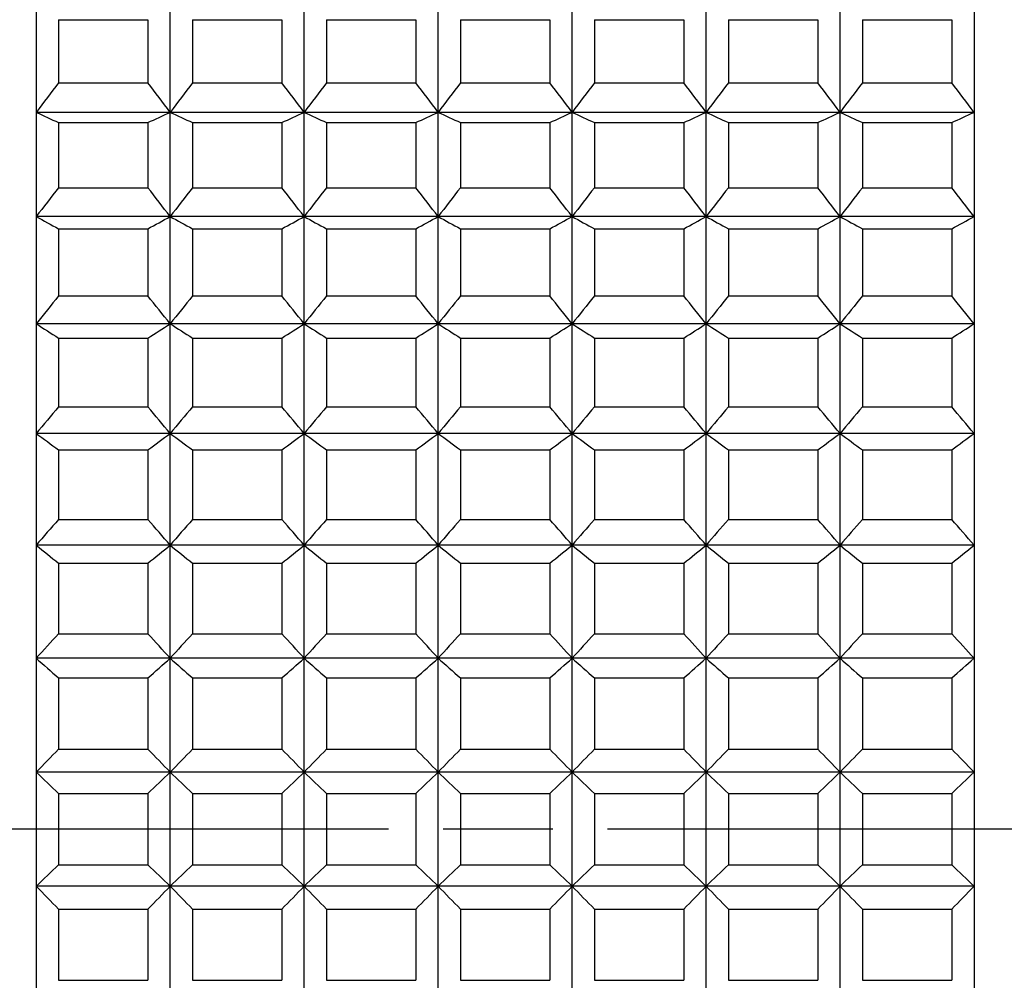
# Model space of a CAD drawing. Header units: millimetres. Extents: x 7 to 224, y -1107 to -1014.
# Tile 17 of 23: x 124 to 141, y -1067 to -1050. Entities that reach past the tile are written whole.
import ezdxf

# ---------------------------------------------------------------- set-up
doc = ezdxf.new("R2010")
doc.units = ezdxf.units.MM
doc.header["$LTSCALE"] = 16.335
doc.linetypes.add('ACAD_ISO08W100', pattern=[36, 24, -3, 6, -3])
doc.layers.get('0').update_dxf_attribs({"linetype": 'CONTINUOUS'})
doc.layers.add('标注', color=7, linetype='CONTINUOUS', lineweight=9)
doc.styles.add('HZ', font='gbenor.shx', dxfattribs={"width": 0.7, "height": 3.5, "bigfont": 'hztxt.shx'})
doc.dimstyles.get("Standard").update_dxf_attribs({"dimtxt": 3.5, "dimasz": 3.5, "dimexe": 1.5, "dimexo": 0.0625, "dimgap": 0.5, "dimtad": 1, "dimdsep": 46, "dimtxsty": 'HZ', "dimblk": 'OPEN30', "dimcen": 0.09, "dimadec": 0, "dimazin": 0, "dimtp": 0.01, "dimtm": 0.01, "dimtfac": 1, "dimtmove": 0, "dimatfit": 3, "dimldrblk": 'OPEN30', "dimfxl": 1, "dimtolj": 1, "dimarcsym": 0})

# ---------------------------------------------------------------- blocks, each defined once
blk = doc.blocks.new('_Open30')
at = {"color": 0, "linetype": 'ByBlock', "lineweight": -2}
for p, q in [((-1, 0.2679), (0, 0)), ((0, 0), (-1, -0.2679)), ((0, 0), (-1, 0))]:
    blk.add_line(p, q, dxfattribs=at)
blk = doc.blocks.new('*D26')
at = {"layer": '标注', "color": 0, "lineweight": -2}
for p, q in [((140.345, -1034.419), (148.633, -1034.419)), ((147.133, -1037.919), (147.133, -1090.319)), ((140.373, -1093.819), (148.633, -1093.819))]:
    blk.add_line(p, q, dxfattribs=at)
at = {"layer": '标注', "color": 0, "lineweight": -2, "xscale": 3.5, "yscale": 3.5, "zscale": 3.5}
for p, rotation in [((147.133, -1034.419), 90), ((147.133, -1093.819), 270)]:
    blk.add_blockref('_Open30', p, dxfattribs=dict(at, rotation=rotation))
at = {"layer": '标注', "color": 0, "insert": (144.883, -1059.339), "char_height": 3.5, "attachment_point": 5, "rotation": 90, "style": 'HZ'}
blk.add_mtext('\\A1;%%C59.4', dxfattribs=at)

msp = doc.modelspace()

# ---------------------------------------------------------------- linework, layer by layer
at = {"color": 7, "linetype": 'Continuous'}
for p, q in [((123.883, -1034.819), (123.883, -1093.419)), ((126.283, -1093.419), (126.283, -1034.819)), ((128.683, -1093.419), (128.683, -1034.819)), ((131.083, -1093.419), (131.083, -1034.819)), ((133.483, -1093.419), (133.483, -1034.819)), ((135.883, -1093.419), (135.883, -1034.819)), ((138.283, -1093.419), (138.283, -1034.819)), ((140.683, -1034.819), (140.683, -1093.419)), ((124.283, -1049.614), (124.283, -1050.743)), ((124.283, -1049.614), (125.883, -1049.614)), ((125.883, -1049.614), (125.883, -1050.743)), ((126.683, -1049.614), (126.683, -1050.743)), ((126.683, -1049.614), (128.283, -1049.614)), ((128.283, -1049.614), (128.283, -1050.743)), ((129.083, -1049.614), (129.083, -1050.743)), ((129.083, -1049.614), (130.683, -1049.614)), ((130.683, -1049.614), (130.683, -1050.743)), ((131.483, -1049.614), (131.483, -1050.743)), ((131.483, -1049.614), (133.083, -1049.614)), ((133.083, -1049.614), (133.083, -1050.743)), ((133.883, -1049.614), (133.883, -1050.743)), ((133.883, -1049.614), (135.483, -1049.614)), ((135.483, -1049.614), (135.483, -1050.743)), ((136.283, -1049.614), (136.283, -1050.743)), ((136.283, -1049.614), (137.883, -1049.614)), ((137.883, -1049.614), (137.883, -1050.743)), ((138.683, -1049.614), (138.683, -1050.743)), ((138.683, -1049.614), (140.283, -1049.614)), ((140.283, -1049.614), (140.283, -1050.743)), ((124.283, -1050.743), (125.883, -1050.743)), ((126.683, -1050.743), (128.283, -1050.743)), ((129.083, -1050.743), (130.683, -1050.743)), ((131.483, -1050.743), (133.083, -1050.743)), ((133.883, -1050.743), (135.483, -1050.743)), ((136.283, -1050.743), (137.883, -1050.743)), ((138.683, -1050.743), (140.283, -1050.743)), ((140.683, -1051.275), (123.883, -1051.275)), ((124.283, -1051.458), (124.283, -1052.626)), ((124.283, -1051.458), (125.883, -1051.458)), ((125.883, -1051.458), (125.883, -1052.626)), ((126.683, -1051.458), (126.683, -1052.626)), ((126.683, -1051.458), (128.283, -1051.458)), ((128.283, -1051.458), (128.283, -1052.626)), ((129.083, -1051.458), (129.083, -1052.626)), ((129.083, -1051.458), (130.683, -1051.458)), ((130.683, -1051.458), (130.683, -1052.626)), ((131.483, -1051.458), (131.483, -1052.626)), ((131.483, -1051.458), (133.083, -1051.458)), ((133.083, -1051.458), (133.083, -1052.626)), ((133.883, -1051.458), (133.883, -1052.626)), ((133.883, -1051.458), (135.483, -1051.458)), ((135.483, -1051.458), (135.483, -1052.626)), ((136.283, -1051.458), (136.283, -1052.626)), ((136.283, -1051.458), (137.883, -1051.458)), ((137.883, -1051.458), (137.883, -1052.626)), ((138.683, -1051.458), (138.683, -1052.626)), ((138.683, -1051.458), (140.283, -1051.458)), ((140.283, -1051.458), (140.283, -1052.626)), ((124.283, -1052.626), (125.883, -1052.626)), ((126.683, -1052.626), (128.283, -1052.626)), ((129.083, -1052.626), (130.683, -1052.626)), ((131.483, -1052.626), (133.083, -1052.626)), ((133.883, -1052.626), (135.483, -1052.626)), ((136.283, -1052.626), (137.883, -1052.626)), ((138.683, -1052.626), (140.283, -1052.626)), ((140.683, -1053.143), (123.883, -1053.143)), ((124.283, -1053.362), (124.283, -1054.564)), ((124.283, -1053.362), (125.883, -1053.362)), ((125.883, -1053.362), (125.883, -1054.564)), ((126.683, -1053.362), (126.683, -1054.564)), ((126.683, -1053.362), (128.283, -1053.362)), ((128.283, -1053.362), (128.283, -1054.564)), ((129.083, -1053.362), (129.083, -1054.564)), ((129.083, -1053.362), (130.683, -1053.362)), ((130.683, -1053.362), (130.683, -1054.564)), ((131.483, -1053.362), (131.483, -1054.564)), ((131.483, -1053.362), (133.083, -1053.362)), ((133.083, -1053.362), (133.083, -1054.564)), ((133.883, -1053.362), (133.883, -1054.564)), ((133.883, -1053.362), (135.483, -1053.362)), ((135.483, -1053.362), (135.483, -1054.564)), ((136.283, -1053.362), (137.883, -1053.362)), ((136.283, -1053.362), (136.283, -1054.564)), ((137.883, -1053.362), (137.883, -1054.564)), ((138.683, -1053.362), (140.283, -1053.362)), ((138.683, -1053.362), (138.683, -1054.564)), ((140.283, -1053.362), (140.283, -1054.564)), ((124.283, -1054.564), (125.883, -1054.564)), ((126.683, -1054.564), (128.283, -1054.564)), ((129.083, -1054.564), (130.683, -1054.564)), ((131.483, -1054.564), (133.083, -1054.564)), ((133.883, -1054.564), (135.483, -1054.564)), ((136.283, -1054.564), (137.883, -1054.564)), ((138.683, -1054.564), (140.283, -1054.564)), ((140.683, -1055.065), (123.883, -1055.065)), ((124.283, -1055.32), (124.283, -1056.549)), ((124.283, -1055.32), (125.883, -1055.32)), ((125.883, -1055.32), (125.883, -1056.549)), ((126.683, -1055.32), (126.683, -1056.549)), ((126.683, -1055.32), (128.283, -1055.32)), ((128.283, -1055.32), (128.283, -1056.549)), ((129.083, -1055.32), (129.083, -1056.549)), ((129.083, -1055.32), (130.683, -1055.32)), ((130.683, -1055.32), (130.683, -1056.549)), ((131.483, -1055.32), (131.483, -1056.549)), ((131.483, -1055.32), (133.083, -1055.32)), ((133.083, -1055.32), (133.083, -1056.549)), ((133.883, -1055.32), (133.883, -1056.549)), ((133.883, -1055.32), (135.483, -1055.32)), ((135.483, -1055.32), (135.483, -1056.549)), ((136.283, -1055.32), (137.883, -1055.32)), ((136.283, -1055.32), (136.283, -1056.549)), ((137.883, -1055.32), (137.883, -1056.549)), ((138.683, -1055.32), (140.283, -1055.32)), ((138.683, -1055.32), (138.683, -1056.549)), ((140.283, -1055.32), (140.283, -1056.549)), ((124.283, -1056.549), (125.883, -1056.549)), ((126.683, -1056.549), (128.283, -1056.549)), ((129.083, -1056.549), (130.683, -1056.549)), ((131.483, -1056.549), (133.083, -1056.549)), ((133.883, -1056.549), (135.483, -1056.549)), ((136.283, -1056.549), (137.883, -1056.549)), ((138.683, -1056.549), (140.283, -1056.549)), ((140.683, -1057.031), (123.883, -1057.031)), ((124.283, -1057.32), (124.283, -1058.571)), ((124.283, -1057.32), (125.883, -1057.32)), ((125.883, -1057.32), (125.883, -1058.571)), ((126.683, -1057.32), (126.683, -1058.571)), ((126.683, -1057.32), (128.283, -1057.32)), ((128.283, -1057.32), (128.283, -1058.571)), ((129.083, -1057.32), (129.083, -1058.571)), ((129.083, -1057.32), (130.683, -1057.32)), ((130.683, -1057.32), (130.683, -1058.571)), ((131.483, -1057.32), (131.483, -1058.571)), ((131.483, -1057.32), (133.083, -1057.32)), ((133.083, -1057.32), (133.083, -1058.571)), ((133.883, -1057.32), (133.883, -1058.571)), ((133.883, -1057.32), (135.483, -1057.32)), ((135.483, -1057.32), (135.483, -1058.571)), ((136.283, -1057.32), (137.883, -1057.32)), ((136.283, -1057.32), (136.283, -1058.571)), ((137.883, -1057.32), (137.883, -1058.571)), ((138.683, -1057.32), (140.283, -1057.32)), ((138.683, -1057.32), (138.683, -1058.571)), ((140.283, -1057.32), (140.283, -1058.571)), ((124.283, -1058.571), (125.883, -1058.571)), ((126.683, -1058.571), (128.283, -1058.571)), ((129.083, -1058.571), (130.683, -1058.571)), ((131.483, -1058.571), (133.083, -1058.571)), ((133.883, -1058.571), (135.483, -1058.571)), ((136.283, -1058.571), (137.883, -1058.571)), ((138.683, -1058.571), (140.283, -1058.571)), ((140.683, -1059.031), (123.883, -1059.031)), ((124.283, -1059.353), (124.283, -1060.619)), ((124.283, -1059.353), (125.883, -1059.353)), ((125.883, -1059.353), (125.883, -1060.619)), ((126.683, -1059.353), (126.683, -1060.619)), ((126.683, -1059.353), (128.283, -1059.353)), ((128.283, -1059.353), (128.283, -1060.619)), ((129.083, -1059.353), (129.083, -1060.619)), ((129.083, -1059.353), (130.683, -1059.353)), ((130.683, -1059.353), (130.683, -1060.619)), ((131.483, -1059.353), (133.083, -1059.353)), ((131.483, -1059.353), (131.483, -1060.619)), ((133.083, -1059.353), (133.083, -1060.619)), ((133.883, -1059.353), (135.483, -1059.353)), ((133.883, -1059.353), (133.883, -1060.619)), ((135.483, -1059.353), (135.483, -1060.619)), ((136.283, -1059.353), (137.883, -1059.353)), ((136.283, -1059.353), (136.283, -1060.619)), ((137.883, -1059.353), (137.883, -1060.619)), ((138.683, -1059.353), (140.283, -1059.353)), ((138.683, -1059.353), (138.683, -1060.619)), ((140.283, -1059.353), (140.283, -1060.619)), ((124.283, -1060.619), (125.883, -1060.619)), ((126.683, -1060.619), (128.283, -1060.619)), ((129.083, -1060.619), (130.683, -1060.619)), ((131.483, -1060.619), (133.083, -1060.619)), ((133.883, -1060.619), (135.483, -1060.619)), ((136.283, -1060.619), (137.883, -1060.619)), ((138.683, -1060.619), (140.283, -1060.619)), ((140.683, -1061.056), (123.883, -1061.056)), ((124.283, -1061.41), (124.283, -1062.685)), ((124.283, -1061.41), (125.883, -1061.41)), ((125.883, -1061.41), (125.883, -1062.685)), ((126.683, -1061.41), (126.683, -1062.685)), ((126.683, -1061.41), (128.283, -1061.41)), ((128.283, -1061.41), (128.283, -1062.685)), ((129.083, -1061.41), (129.083, -1062.685)), ((129.083, -1061.41), (130.683, -1061.41)), ((130.683, -1061.41), (130.683, -1062.685)), ((131.483, -1061.41), (133.083, -1061.41)), ((131.483, -1061.41), (131.483, -1062.685)), ((133.083, -1061.41), (133.083, -1062.685)), ((133.883, -1061.41), (135.483, -1061.41)), ((133.883, -1061.41), (133.883, -1062.685)), ((135.483, -1061.41), (135.483, -1062.685)), ((136.283, -1061.41), (137.883, -1061.41)), ((136.283, -1061.41), (136.283, -1062.685)), ((137.883, -1061.41), (137.883, -1062.685)), ((138.683, -1061.41), (140.283, -1061.41)), ((138.683, -1061.41), (138.683, -1062.685)), ((140.283, -1061.41), (140.283, -1062.685)), ((124.283, -1062.685), (125.883, -1062.685)), ((126.683, -1062.685), (128.283, -1062.685)), ((129.083, -1062.685), (130.683, -1062.685)), ((131.483, -1062.685), (133.083, -1062.685)), ((133.883, -1062.685), (135.483, -1062.685)), ((136.283, -1062.685), (137.883, -1062.685)), ((138.683, -1062.685), (140.283, -1062.685)), ((140.683, -1063.096), (123.883, -1063.096)), ((124.283, -1063.48), (124.283, -1064.758)), ((124.283, -1063.48), (125.883, -1063.48)), ((125.883, -1063.48), (125.883, -1064.758)), ((126.683, -1063.48), (128.283, -1063.48)), ((126.683, -1063.48), (126.683, -1064.758)), ((128.283, -1063.48), (128.283, -1064.758)), ((129.083, -1063.48), (130.683, -1063.48)), ((129.083, -1063.48), (129.083, -1064.758)), ((130.683, -1063.48), (130.683, -1064.758)), ((131.483, -1063.48), (133.083, -1063.48)), ((131.483, -1063.48), (131.483, -1064.758)), ((133.083, -1063.48), (133.083, -1064.758)), ((133.883, -1063.48), (135.483, -1063.48)), ((133.883, -1063.48), (133.883, -1064.758)), ((135.483, -1063.48), (135.483, -1064.758)), ((136.283, -1063.48), (137.883, -1063.48)), ((136.283, -1063.48), (136.283, -1064.758)), ((137.883, -1063.48), (137.883, -1064.758)), ((138.683, -1063.48), (140.283, -1063.48)), ((138.683, -1063.48), (138.683, -1064.758)), ((140.283, -1063.48), (140.283, -1064.758)), ((124.283, -1064.758), (125.883, -1064.758)), ((126.683, -1064.758), (128.283, -1064.758)), ((129.083, -1064.758), (130.683, -1064.758)), ((131.483, -1064.758), (133.083, -1064.758)), ((133.883, -1064.758), (135.483, -1064.758)), ((136.283, -1064.758), (137.883, -1064.758)), ((138.683, -1064.758), (140.283, -1064.758)), ((140.683, -1065.141), (123.883, -1065.141)), ((124.283, -1065.552), (124.283, -1066.828)), ((124.283, -1065.552), (125.883, -1065.552)), ((125.883, -1065.552), (125.883, -1066.828)), ((126.683, -1065.552), (128.283, -1065.552)), ((126.683, -1065.552), (126.683, -1066.828)), ((128.283, -1065.552), (128.283, -1066.828)), ((129.083, -1065.552), (130.683, -1065.552)), ((129.083, -1065.552), (129.083, -1066.828)), ((130.683, -1065.552), (130.683, -1066.828)), ((131.483, -1065.552), (133.083, -1065.552)), ((131.483, -1065.552), (131.483, -1066.828)), ((133.083, -1065.552), (133.083, -1066.828)), ((133.883, -1065.552), (135.483, -1065.552)), ((133.883, -1065.552), (133.883, -1066.828)), ((135.483, -1065.552), (135.483, -1066.828)), ((136.283, -1065.552), (137.883, -1065.552)), ((136.283, -1065.552), (136.283, -1066.828)), ((137.883, -1065.552), (137.883, -1066.828)), ((138.683, -1065.552), (140.283, -1065.552)), ((138.683, -1065.552), (138.683, -1066.828)), ((140.283, -1065.552), (140.283, -1066.828)), ((124.283, -1066.828), (125.883, -1066.828)), ((126.683, -1066.828), (128.283, -1066.828)), ((129.083, -1066.828), (130.683, -1066.828)), ((131.483, -1066.828), (133.083, -1066.828)), ((133.883, -1066.828), (135.483, -1066.828)), ((136.283, -1066.828), (137.883, -1066.828)), ((138.683, -1066.828), (140.283, -1066.828))]:
    msp.add_line(p, q, dxfattribs=at)
at = {"color": 1, "linetype": 'ACAD_ISO08W100', "ltscale": 0.02}
msp.add_line((200.761, -1064.119), (6.578, -1064.119), dxfattribs=at)
at = {"color": 7, "linetype": 'Continuous'}
for centre, radius, start, end in [((207.843, -1114.068), 104.844, 142.84389, 143.20733), ((42.323, -1114.068), 104.844, 36.79267, 37.15611), ((210.243, -1114.068), 104.844, 142.84389, 143.20733), ((44.723, -1114.068), 104.844, 36.79267, 37.15611), ((212.643, -1114.068), 104.844, 142.84389, 143.20733), ((47.123, -1114.068), 104.844, 36.79267, 37.15611), ((215.043, -1114.068), 104.844, 142.84389, 143.20733), ((49.523, -1114.068), 104.844, 36.79267, 37.15611), ((217.443, -1114.068), 104.844, 142.84389, 143.20733), ((51.923, -1114.068), 104.844, 36.79267, 37.15611), ((219.843, -1114.068), 104.844, 142.84389, 143.20733), ((54.323, -1114.068), 104.844, 36.79267, 37.15611), ((222.243, -1114.068), 104.844, 142.84389, 143.20733), ((56.723, -1114.068), 104.844, 36.79267, 37.15611), ((160.719, -971.263), 88.084, 245.27933, 245.56544), ((89.446, -971.263), 88.084, 294.43456, 294.72067), ((163.119, -971.263), 88.084, 245.27933, 245.56544), ((91.846, -971.263), 88.084, 294.43456, 294.72067), ((165.519, -971.263), 88.084, 245.27933, 245.56544), ((94.246, -971.263), 88.084, 294.43456, 294.72067), ((167.919, -971.263), 88.084, 245.27933, 245.56544), ((96.646, -971.263), 88.084, 294.43456, 294.72067), ((170.319, -971.263), 88.084, 245.27933, 245.56544), ((99.046, -971.263), 88.084, 294.43456, 294.72067), ((172.719, -971.263), 88.084, 245.27933, 245.56544), ((101.446, -971.263), 88.084, 294.43456, 294.72067), ((175.119, -971.263), 88.084, 245.27933, 245.56544), ((103.846, -971.263), 88.084, 294.43456, 294.72067), ((205.051, -1115.498), 102.355, 142.10179, 142.46782), ((45.114, -1115.498), 102.355, 37.53218, 37.89821), ((207.451, -1115.498), 102.355, 142.10179, 142.46782), ((47.514, -1115.498), 102.355, 37.53218, 37.89821), ((209.851, -1115.498), 102.355, 142.10179, 142.46782), ((49.914, -1115.498), 102.355, 37.53218, 37.89821), ((212.251, -1115.498), 102.355, 142.10179, 142.46782), ((52.314, -1115.498), 102.355, 37.53218, 37.89821), ((214.651, -1115.498), 102.355, 142.10179, 142.46782), ((54.714, -1115.498), 102.355, 37.53218, 37.89821), ((217.051, -1115.498), 102.355, 142.10179, 142.46782), ((57.114, -1115.498), 102.355, 37.53218, 37.89821), ((219.451, -1115.498), 102.355, 142.10179, 142.46782), ((59.514, -1115.498), 102.355, 37.53218, 37.89821), ((163.51, -981.423), 81.939, 241.07785, 241.39692), ((86.655, -981.423), 81.939, 298.60308, 298.92215), ((165.91, -981.423), 81.939, 241.07785, 241.39692), ((89.055, -981.423), 81.939, 298.60308, 298.92215), ((168.31, -981.423), 81.939, 241.07785, 241.39692), ((91.455, -981.423), 81.939, 298.60308, 298.92215), ((170.71, -981.423), 81.939, 241.07785, 241.39692), ((93.855, -981.423), 81.939, 298.60308, 298.92215), ((173.11, -981.423), 81.939, 241.07785, 241.39692), ((96.255, -981.423), 81.939, 298.60308, 298.92215), ((175.51, -981.423), 81.939, 241.07785, 241.39692), ((98.655, -981.423), 81.939, 298.60308, 298.92215), ((177.91, -981.423), 81.939, 241.07785, 241.39692), ((101.055, -981.423), 81.939, 298.60308, 298.92215), ((201.856, -1116.948), 99.546, 141.19375, 141.5626), ((48.309, -1116.948), 99.546, 38.4374, 38.80625), ((204.256, -1116.948), 99.546, 141.19375, 141.5626), ((50.709, -1116.948), 99.546, 38.4374, 38.80625), ((206.656, -1116.948), 99.546, 141.19375, 141.5626), ((53.109, -1116.948), 99.546, 38.4374, 38.80625), ((209.056, -1116.948), 99.546, 141.19375, 141.5626), ((55.509, -1116.948), 99.546, 38.4374, 38.80625), ((211.456, -1116.948), 99.546, 141.19375, 141.5626), ((57.909, -1116.948), 99.546, 38.4374, 38.80625), ((213.856, -1116.948), 99.546, 141.19375, 141.5626), ((60.309, -1116.948), 99.546, 38.4374, 38.80625), ((216.256, -1116.948), 99.546, 141.19375, 141.5626), ((62.709, -1116.948), 99.546, 38.4374, 38.80625), ((166.706, -988.361), 79.266, 237.2999, 237.64283), ((83.46, -988.361), 79.266, 302.35717, 302.7001), ((169.106, -988.361), 79.266, 237.2999, 237.64283), ((85.86, -988.361), 79.266, 302.35717, 302.7001), ((171.506, -988.361), 79.266, 237.2999, 237.64283), ((88.26, -988.361), 79.266, 302.35717, 302.7001), ((173.906, -988.361), 79.266, 237.2999, 237.64283), ((90.66, -988.361), 79.266, 302.35717, 302.7001), ((176.306, -988.361), 79.266, 237.2999, 237.64283), ((93.06, -988.361), 79.266, 302.35717, 302.7001), ((178.706, -988.361), 79.266, 237.2999, 237.64283), ((95.46, -988.361), 79.266, 302.35717, 302.7001), ((181.106, -988.361), 79.266, 237.2999, 237.64283), ((97.86, -988.361), 79.266, 302.35717, 302.7001), ((198.318, -1118.439), 96.497, 140.10609, 140.47784), ((51.847, -1118.439), 96.497, 39.52216, 39.89391), ((200.718, -1118.439), 96.497, 140.10609, 140.47784), ((54.247, -1118.439), 96.497, 39.52216, 39.89391), ((203.118, -1118.439), 96.497, 140.10609, 140.47784), ((56.647, -1118.439), 96.497, 39.52216, 39.89391), ((205.518, -1118.439), 96.497, 140.10609, 140.47784), ((59.047, -1118.439), 96.497, 39.52216, 39.89391), ((207.918, -1118.439), 96.497, 140.10609, 140.47784), ((61.447, -1118.439), 96.497, 39.52216, 39.89391), ((210.318, -1118.439), 96.497, 140.10609, 140.47784), ((63.847, -1118.439), 96.497, 39.52216, 39.89391), ((212.718, -1118.439), 96.497, 140.10609, 140.47784), ((66.247, -1118.439), 96.497, 39.52216, 39.89391), ((170.243, -993.376), 78.748, 233.93338, 234.29261), ((79.922, -993.376), 78.748, 305.70739, 306.06662), ((172.643, -993.376), 78.748, 233.93338, 234.29261), ((82.322, -993.376), 78.748, 305.70739, 306.06662), ((175.043, -993.376), 78.748, 233.93338, 234.29261), ((84.722, -993.376), 78.748, 305.70739, 306.06662), ((177.443, -993.376), 78.748, 233.93338, 234.29261), ((87.122, -993.376), 78.748, 305.70739, 306.06662), ((179.843, -993.376), 78.748, 233.93338, 234.29261), ((89.522, -993.376), 78.748, 305.70739, 306.06662), ((182.243, -993.376), 78.748, 233.93338, 234.29261), ((91.922, -993.376), 78.748, 305.70739, 306.06662), ((184.643, -993.376), 78.748, 233.93338, 234.29261), ((94.322, -993.376), 78.748, 305.70739, 306.06662), ((194.507, -1119.999), 93.301, 138.82236, 139.19685), ((55.658, -1119.999), 93.301, 40.80315, 41.17764), ((196.907, -1119.999), 93.301, 138.82236, 139.19685), ((58.058, -1119.999), 93.301, 40.80315, 41.17764), ((199.307, -1119.999), 93.301, 138.82236, 139.19685), ((60.458, -1119.999), 93.301, 40.80315, 41.17764), ((201.707, -1119.999), 93.301, 138.82236, 139.19685), ((62.858, -1119.999), 93.301, 40.80315, 41.17764), ((204.107, -1119.999), 93.301, 138.82236, 139.19685), ((65.258, -1119.999), 93.301, 40.80315, 41.17764), ((206.507, -1119.999), 93.301, 138.82236, 139.19685), ((67.658, -1119.999), 93.301, 40.80315, 41.17764), ((208.907, -1119.999), 93.301, 138.82236, 139.19685), ((70.058, -1119.999), 93.301, 40.80315, 41.17764), ((174.054, -997.175), 79.645, 230.95443, 231.32397), ((76.111, -997.175), 79.645, 308.67603, 309.04557), ((176.454, -997.175), 79.645, 230.95443, 231.32397), ((78.511, -997.175), 79.645, 308.67603, 309.04557), ((178.854, -997.175), 79.645, 230.95443, 231.32397), ((80.911, -997.175), 79.645, 308.67603, 309.04557), ((181.254, -997.175), 79.645, 230.95443, 231.32397), ((83.311, -997.175), 79.645, 308.67603, 309.04557), ((183.654, -997.175), 79.645, 230.95443, 231.32397), ((85.711, -997.175), 79.645, 308.67603, 309.04557), ((186.054, -997.175), 79.645, 230.95443, 231.32397), ((88.111, -997.175), 79.645, 308.67603, 309.04557), ((188.454, -997.175), 79.645, 230.95443, 231.32397), ((90.511, -997.175), 79.645, 308.67603, 309.04557), ((190.497, -1121.671), 90.065, 137.3231, 137.69983), ((59.668, -1121.671), 90.065, 42.30017, 42.6769), ((192.897, -1121.671), 90.065, 137.3231, 137.69983), ((62.068, -1121.671), 90.065, 42.30017, 42.6769), ((195.297, -1121.671), 90.065, 137.3231, 137.69983), ((64.468, -1121.671), 90.065, 42.30017, 42.6769), ((197.697, -1121.671), 90.065, 137.3231, 137.69983), ((66.868, -1121.671), 90.065, 42.30017, 42.6769), ((200.097, -1121.671), 90.065, 137.3231, 137.69983), ((69.268, -1121.671), 90.065, 42.30017, 42.6769), ((202.497, -1121.671), 90.065, 137.3231, 137.69983), ((71.668, -1121.671), 90.065, 42.30017, 42.6769), ((204.897, -1121.671), 90.065, 137.3231, 137.69983), ((74.068, -1121.671), 90.065, 42.30017, 42.6769), ((178.064, -1000.173), 81.501, 228.3331, 228.70844), ((72.101, -1000.173), 81.501, 311.29156, 311.6669), ((180.464, -1000.173), 81.501, 228.3331, 228.70844), ((74.501, -1000.173), 81.501, 311.29156, 311.6669), ((182.864, -1000.173), 81.501, 228.3331, 228.70844), ((76.901, -1000.173), 81.501, 311.29156, 311.6669), ((185.264, -1000.173), 81.501, 228.3331, 228.70844), ((79.301, -1000.173), 81.501, 311.29156, 311.6669), ((187.664, -1000.173), 81.501, 228.3331, 228.70844), ((81.701, -1000.173), 81.501, 311.29156, 311.6669), ((190.064, -1000.173), 81.501, 228.3331, 228.70844), ((84.101, -1000.173), 81.501, 311.29156, 311.6669), ((192.464, -1000.173), 81.501, 228.3331, 228.70844), ((86.501, -1000.173), 81.501, 311.29156, 311.6669), ((186.367, -1123.513), 86.916, 135.58575, 135.96381), ((63.799, -1123.513), 86.916, 44.03619, 44.41425), ((188.767, -1123.513), 86.916, 135.58575, 135.96381), ((66.199, -1123.513), 86.916, 44.03619, 44.41425), ((191.167, -1123.513), 86.916, 135.58575, 135.96381), ((68.599, -1123.513), 86.916, 44.03619, 44.41425), ((193.567, -1123.513), 86.916, 135.58575, 135.96381), ((70.999, -1123.513), 86.916, 44.03619, 44.41425), ((195.967, -1123.513), 86.916, 135.58575, 135.96381), ((73.399, -1123.513), 86.916, 44.03619, 44.41425), ((198.367, -1123.513), 86.916, 135.58575, 135.96381), ((75.799, -1123.513), 86.916, 44.03619, 44.41425), ((200.767, -1123.513), 86.916, 135.58575, 135.96381), ((78.199, -1123.513), 86.916, 44.03619, 44.41425), ((182.195, -1002.633), 84.001, 226.03745, 226.4153), ((67.97, -1002.633), 84.001, 313.5847, 313.96255), ((184.595, -1002.633), 84.001, 226.03745, 226.4153), ((70.37, -1002.633), 84.001, 313.5847, 313.96255), ((186.995, -1002.633), 84.001, 226.03745, 226.4153), ((72.77, -1002.633), 84.001, 313.5847, 313.96255), ((189.395, -1002.633), 84.001, 226.03745, 226.4153), ((75.17, -1002.633), 84.001, 313.5847, 313.96255), ((191.795, -1002.633), 84.001, 226.03745, 226.4153), ((77.57, -1002.633), 84.001, 313.5847, 313.96255), ((194.195, -1002.633), 84.001, 226.03745, 226.4153), ((79.97, -1002.633), 84.001, 313.5847, 313.96255), ((196.595, -1002.633), 84.001, 226.03745, 226.4153), ((82.37, -1002.633), 84.001, 313.5847, 313.96255), ((182.195, -1125.605), 84.001, 133.5847, 133.96255), ((67.97, -1125.605), 84.001, 46.03745, 46.4153), ((184.595, -1125.605), 84.001, 133.5847, 133.96255), ((70.37, -1125.605), 84.001, 46.03745, 46.4153), ((186.995, -1125.605), 84.001, 133.5847, 133.96255), ((72.77, -1125.605), 84.001, 46.03745, 46.4153), ((189.395, -1125.605), 84.001, 133.5847, 133.96255), ((75.17, -1125.605), 84.001, 46.03745, 46.4153), ((191.795, -1125.605), 84.001, 133.5847, 133.96255), ((77.57, -1125.605), 84.001, 46.03745, 46.4153), ((194.195, -1125.605), 84.001, 133.5847, 133.96255), ((79.97, -1125.605), 84.001, 46.03745, 46.4153), ((196.595, -1125.605), 84.001, 133.5847, 133.96255), ((82.37, -1125.605), 84.001, 46.03745, 46.4153), ((186.367, -1004.725), 86.916, 224.03619, 224.41425), ((63.799, -1004.725), 86.916, 315.58575, 315.96381), ((188.767, -1004.725), 86.916, 224.03619, 224.41425), ((66.199, -1004.725), 86.916, 315.58575, 315.96381), ((191.167, -1004.725), 86.916, 224.03619, 224.41425), ((68.599, -1004.725), 86.916, 315.58575, 315.96381), ((193.567, -1004.725), 86.916, 224.03619, 224.41425), ((70.999, -1004.725), 86.916, 315.58575, 315.96381), ((195.967, -1004.725), 86.916, 224.03619, 224.41425), ((73.399, -1004.725), 86.916, 315.58575, 315.96381), ((198.367, -1004.725), 86.916, 224.03619, 224.41425), ((75.799, -1004.725), 86.916, 315.58575, 315.96381), ((200.767, -1004.725), 86.916, 224.03619, 224.41425), ((78.199, -1004.725), 86.916, 315.58575, 315.96381)]:
    msp.add_arc(centre, radius, start, end, dxfattribs=at)

# ---------------------------------------------------------------- dimensions: what is measured, and where the dimension line sits
at = {"layer": '标注'}
dim = msp.add_linear_dim(base=(147.133, -1093.819), p1=(140.283, -1034.419), p2=(140.311, -1093.819), angle=90, text='%%C<>', dimstyle='STANDARD', dxfattribs=at)
dim.commit()
dim.dimension.update_dxf_attribs({"geometry": '*D26', "text_midpoint": (147.133, -1059.339), "dimtype": 128})

doc.saveas('drawing.dxf')
